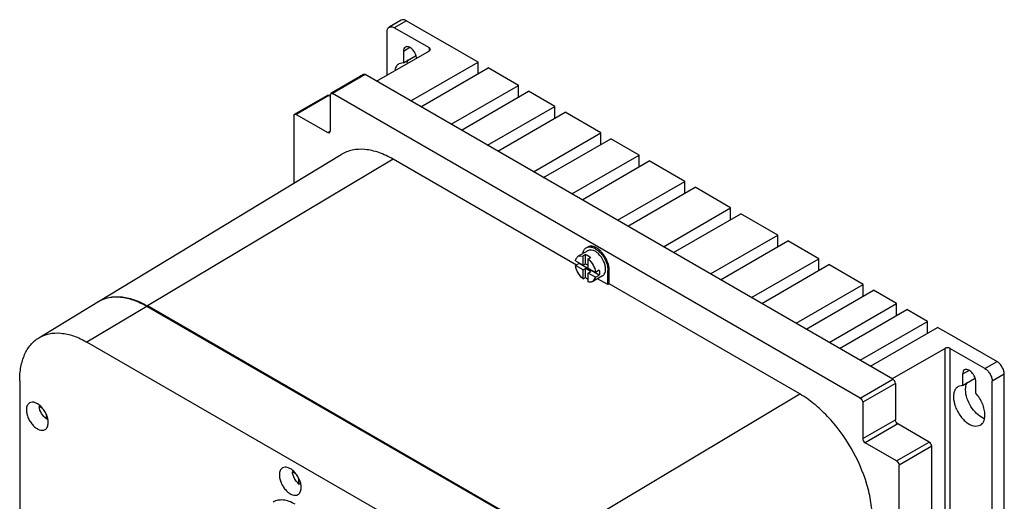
# Model space of a CAD drawing. Header units: millimetres. Extents: x 43 to 330, y 49 to 471.
# Tile 2 of 2: x 43 to 330, y 330 to 471. Entities that reach past the tile are written whole.
import ezdxf

# ---------------------------------------------------------------- set-up
doc = ezdxf.new("R2010")
doc.units = ezdxf.units.MM
doc.header["$LTSCALE"] = 33.844237
doc.layers.get('0').update_dxf_attribs({"linetype": 'CONTINUOUS'})

msp = doc.modelspace()

# ---------------------------------------------------------------- linework, layer by layer
at = {"color": 7}
for p, q in [((154.07, 470.82), (150.53, 468.78)), ((155.57, 470.67), (152.03, 468.63)), ((155.57, 470.67), (167.24, 463.93)), ((149.91, 454.75), (149.91, 467.4)), ((162.29, 462.71), (152.03, 468.63)), ((176.48, 458.6), (167.52, 463.77)), ((146.87, 452.99), (162.29, 461.89)), ((156.6, 462.82), (154.68, 461.71)), ((154.68, 461.71), (154.68, 458.35)), ((154.68, 458.35), (158.22, 460.39)), ((158.22, 460.79), (158.22, 460.39)), ((162.29, 461.89), (162.29, 462.71)), ((162.58, 462.3), (162.29, 462.71)), ((162.29, 461.89), (162.58, 462.3)), ((154.68, 458.35), (153.38, 458.05)), ((156.82, 447.25), (176.48, 458.6)), ((176.48, 455.16), (176.48, 458.6)), ((143.05, 454.96), (133.5, 449.45)), ((143.55, 454.91), (134, 449.4)), ((143.55, 454.91), (143.05, 454.96)), ((297.7, 365.92), (143.55, 454.91)), ((159.79, 445.53), (179.45, 456.88)), ((188.29, 451.78), (179.45, 456.88)), ((168.64, 440.43), (188.29, 451.78)), ((188.29, 448.34), (188.29, 451.78)), ((122.9, 443.33), (132.44, 448.84)), ((132.94, 448.79), (123.4, 443.28)), ((132.94, 448.79), (132.44, 448.84)), ((132.94, 448.79), (133.3, 448.58)), ((133.3, 448.99), (133.5, 449.45)), ((133.3, 448.99), (133.3, 438.38)), ((133.5, 449.45), (134, 449.4)), ((288.15, 360.4), (134, 449.4)), ((171.61, 438.71), (191.27, 450.06)), ((198.95, 445.63), (191.27, 450.06)), ((122.69, 442.87), (122.9, 443.33)), ((122.9, 443.33), (123.4, 443.28)), ((123.4, 443.28), (132.59, 437.97)), ((179.29, 434.28), (198.95, 445.63)), ((182.26, 432.56), (201.92, 443.91)), ((198.95, 442.19), (198.95, 445.63)), ((212.31, 437.91), (201.92, 443.91)), ((122.69, 442.87), (122.69, 423.22)), ((132.59, 437.97), (133.3, 438.38)), ((132.59, 437.97), (133.09, 437.92)), ((133.09, 437.92), (133.3, 438.38)), ((192.65, 426.56), (212.31, 437.91)), ((212.31, 434.48), (212.31, 437.91)), ((195.63, 424.84), (215.29, 436.19)), ((223.55, 431.42), (215.29, 436.19)), ((65.62, 388.63), (136.5, 431.59)), ((151.68, 430.21), (79.91, 387.33)), ((205.26, 399.28), (151.68, 430.21)), ((203.89, 420.08), (223.55, 431.42)), ((206.86, 418.36), (226.52, 429.71)), ((223.55, 427.99), (223.55, 431.42)), ((236.91, 423.71), (226.52, 429.71)), ((217.25, 412.36), (236.91, 423.71)), ((236.91, 420.27), (236.91, 423.71)), ((220.23, 410.64), (239.89, 421.99)), ((250.28, 415.99), (239.89, 421.99)), ((230.62, 404.64), (250.28, 415.99)), ((233.59, 402.93), (253.25, 414.27)), ((250.28, 412.56), (250.28, 415.99)), ((264.03, 408.05), (253.25, 414.27)), ((244.37, 396.7), (264.03, 408.05)), ((247.35, 394.99), (267, 406.33)), ((264.03, 404.62), (264.03, 408.05)), ((276.04, 401.12), (267, 406.33)), ((208.6, 403.48), (205.77, 401.85)), ((204.95, 400.55), (207.16, 399.27)), ((205.77, 401.85), (207.16, 401.95)), ((207.87, 402.36), (207.16, 401.95)), ((207.16, 399.27), (207.16, 401.95)), ((207.87, 399.68), (207.87, 402.36)), ((208.7, 401.05), (209.4, 401.46)), ((208.7, 398.38), (208.7, 401.05)), ((256.38, 389.77), (276.04, 401.12)), ((276.04, 397.68), (276.04, 401.12)), ((206.02, 399.72), (204.96, 399.11)), ((207.16, 397.84), (204.96, 399.11)), ((211.89, 396.33), (206.02, 399.72)), ((207.16, 399.27), (207.87, 399.68)), ((207.16, 397.84), (207.87, 398.24)), ((207.16, 395.22), (207.16, 397.84)), ((207.87, 399.68), (208.7, 399.2)), ((207.87, 395.63), (207.87, 398.24)), ((209.4, 397.36), (207.87, 398.24)), ((208.7, 398.38), (210.84, 397.14)), ((208.7, 396.95), (209.4, 397.36)), ((208.7, 394.36), (208.7, 396.95)), ((210.83, 395.72), (208.7, 396.95)), ((211.9, 397.76), (210.84, 397.14)), ((214.79, 397.86), (214.44, 397.66)), ((214.44, 393.57), (214.44, 397.66)), ((214.79, 393.78), (214.79, 397.86)), ((259.36, 388.05), (279.01, 399.4)), ((289.03, 393.62), (279.01, 399.4)), ((207.16, 395.22), (207.87, 395.63)), ((212.85, 396.12), (210.02, 394.49)), ((210.83, 395.72), (210.02, 394.49)), ((210.83, 395.72), (211.89, 396.33)), ((214.44, 393.57), (211.43, 395.3)), ((214.79, 393.78), (214.44, 393.57)), ((270.47, 361.63), (214.79, 393.78)), ((269.38, 382.27), (289.03, 393.62)), ((272.35, 380.55), (292.01, 391.9)), ((289.03, 390.18), (289.03, 393.62)), ((298.75, 388.01), (292.01, 391.9)), ((48.17, 378.03), (65.42, 388.49)), ((79.7, 387.19), (62.23, 376.76)), ((198.49, 318.61), (79.7, 387.19)), ((198.7, 318.75), (79.91, 387.33)), ((279.09, 376.66), (298.75, 388.01)), ((282.07, 374.94), (301.73, 386.29)), ((298.75, 384.57), (298.75, 388.01)), ((307.78, 382.8), (301.73, 386.29)), ((288.12, 371.45), (307.78, 382.8)), ((307.78, 379.36), (307.78, 382.8)), ((291.09, 369.73), (310.75, 381.08)), ((316.26, 377.9), (310.75, 381.08)), ((316.44, 377.8), (328.1, 371.06)), ((181.03, 308.17), (62.23, 376.76)), ((312.9, 374.94), (297.49, 366.04)), ((312.9, 100.92), (312.9, 374.94)), ((314.31, 374.94), (314.31, 100.92)), ((324.57, 369.02), (314.31, 374.94)), ((324.57, 369.02), (328.1, 371.06)), ((319.94, 368.51), (318.03, 367.41)), ((42.59, 365.42), (42.59, 154.76)), ((288.15, 360.4), (297.7, 365.92)), ((318.03, 367.41), (318.03, 364.05)), ((318.03, 364.05), (321.56, 366.09)), ((321.56, 366.48), (321.56, 366.09)), ((330.22, 367.39), (326.69, 365.34)), ((326.69, 96.23), (326.69, 365.34)), ((330.22, 98.27), (330.22, 367.39)), ((298.41, 364.69), (288.86, 359.18)), ((298.41, 364.69), (298.41, 354.08)), ((318.03, 364.05), (316.72, 363.75)), ((321.92, 361.8), (321.92, 365.16)), ((198.7, 318.75), (270.47, 361.63)), ((48.54, 358.12), (48.24, 357.95)), ((49.14, 357.44), (48.24, 357.95)), ((288.86, 359.18), (288.86, 348.57)), ((50.42, 354.33), (50.42, 355.29)), ((50.42, 354.33), (50.78, 354.54)), ((288.86, 348.57), (298.41, 354.08)), ((299.11, 352.85), (289.57, 347.34)), ((308.3, 347.54), (299.11, 352.85)), ((321.92, 352.19), (323.22, 352.49)), ((298.76, 342.03), (289.57, 347.34)), ((298.76, 342.03), (308.3, 347.54)), ((309.01, 346.32), (299.47, 340.81)), ((309.01, 94.84), (309.01, 346.32)), ((299.47, 89.33), (299.47, 340.81)), ((122.58, 339.06), (122.25, 338.87)), ((123.07, 338.39), (122.25, 338.87)), ((124.18, 335.3), (124.18, 336.82)), ((124.18, 335.3), (124.52, 335.49))]:
    msp.add_line(p, q, dxfattribs=at)
for centre, radius, start, end in [((207.04, 397.98), 7.52, 43.5807, 46.249), ((211.11, 400.6), 5.16, 187.2951, 189.8347), ((206.15, 397.13), 8.73, 22.2197, 24.8954), ((210.67, 398.68), 4.13, 236.3927, 241.5067), ((70.28, 380.46), 9.39, 120.6273, 121.2277), ((70.5, 380.57), 9.42, 122.1234, 122.5959), ((70.5, 380.58), 9.4, 121.2278, 122.1235), ((70.28, 380.47), 9.38, 119.9168, 120.6273), ((66.75, 364.54), 26.31, 60.0003, 60.3684), ((325.99, 358.99), 4.82, 246.43, 249.3398)]:
    msp.add_arc(centre, radius, start, end, dxfattribs=at)
for points, knots in [([(150.53, 468.78), (150.74, 468.89), (151.29, 468.98), (151.79, 468.77), (152.03, 468.63)], [0, 0, 0, 0, 0.449168, 1, 1, 1, 1]), ([(155.57, 470.67), (155.32, 470.81), (154.82, 471.02), (154.27, 470.94), (154.07, 470.82)], [0, 0, 0, 0, 0.550833, 1, 1, 1, 1]), ([(149.91, 467.4), (149.91, 467.69), (149.98, 468.22), (150.33, 468.66), (150.53, 468.78)], [0, 0, 0, 0, 0.550834, 1, 1, 1, 1]), ([(158.56, 459.69), (158.53, 460.17), (158.22, 461.14), (157.51, 462.16), (156.79, 462.76), (156.24, 463.04), (155.71, 463.13), (155.39, 463.04), (155.25, 462.97)], [0, 0, 0, 0, 0.276876, 0.566793, 0.698735, 0.814452, 0.913073, 1, 1, 1, 1]), ([(155.25, 462.97), (155.07, 462.86), (154.75, 462.46), (154.68, 461.97), (154.68, 461.71)], [0, 0, 0, 0, 0.44917, 1, 1, 1, 1]), ([(153.38, 458.05), (153.09, 457.88), (152.55, 457.36), (152.27, 456.68), (152.18, 456.31)], [0, 0, 0, 0, 0.47109, 1, 1, 1, 1]), ([(155.71, 458.35), (155.74, 458.44), (155.83, 458.78), (155.98, 459.1), (156.12, 459.31)], [0, 0, 0, 0, 0.26343, 1, 1, 1, 1]), ([(151.68, 430.21), (150.34, 430.99), (147.69, 432.25), (143.6, 433.21), (139.78, 433.07), (137.49, 432.19), (136.5, 431.59)], [0, 0, 0, 0, 0.290198, 0.549327, 0.782173, 1, 1, 1, 1]), ([(207.11, 402.85), (207.18, 403.17), (207.4, 403.76), (207.85, 404.2), (208.1, 404.35)], [0, 0, 0, 0, 0.531132, 1, 1, 1, 1]), ([(208.1, 404.35), (208.36, 404.5), (209.02, 404.67), (210.09, 404.45), (211.17, 403.86), (211.83, 403.27), (212.15, 402.93)], [0, 0, 0, 0, 0.198545, 0.425833, 0.694156, 1, 1, 1, 1]), ([(212.24, 403.41), (211.93, 403.7), (211.3, 404.21), (210.29, 404.7), (209.3, 404.86), (208.7, 404.69), (208.45, 404.55)], [0, 0, 0, 0, 0.303824, 0.570296, 0.798174, 1, 1, 1, 1]), ([(211.67, 402.55), (211.42, 402.79), (210.91, 403.2), (210.09, 403.6), (209.29, 403.73), (208.8, 403.6), (208.6, 403.48)], [0, 0, 0, 0, 0.303924, 0.570477, 0.798322, 1, 1, 1, 1]), ([(212.15, 402.93), (212.85, 402.2), (213.68, 400.9), (214.31, 399.05), (214.44, 398.1), (214.44, 397.66)], [0, 0, 0, 0, 0.518008, 0.770534, 1, 1, 1, 1]), ([(214.07, 400.8), (213.97, 401.02), (213.54, 401.87), (212.97, 402.65), (212.48, 403.16)], [0, 0, 0, 0, 0.252995, 1, 1, 1, 1]), ([(204.95, 400.55), (204.96, 400.6), (205, 400.78), (205.06, 400.96), (205.11, 401.09)], [0, 0, 0, 0, 0.260143, 1, 1, 1, 1]), ([(205.11, 401.09), (205.14, 401.13), (205.22, 401.31), (205.34, 401.48), (205.44, 401.59)], [0, 0, 0, 0, 0.260892, 1, 1, 1, 1]), ([(207.87, 402.36), (208, 402.33), (208.56, 402.12), (209.06, 401.77), (209.4, 401.46)], [0, 0, 0, 0, 0.226622, 1, 1, 1, 1]), ([(208.7, 401.05), (209.26, 400.54), (210.19, 399.32), (210.73, 397.88), (210.84, 397.14)], [0, 0, 0, 0, 0.503338, 1, 1, 1, 1]), ([(213.73, 398.06), (213.73, 398.45), (213.61, 399.27), (213.05, 400.85), (212.29, 401.95), (211.67, 402.55)], [0, 0, 0, 0, 0.230532, 0.484746, 1, 1, 1, 1]), ([(214.79, 397.86), (214.79, 398.06), (214.73, 398.94), (214.49, 399.81), (214.24, 400.43)], [0, 0, 0, 0, 0.231625, 1, 1, 1, 1]), ([(207.16, 395.22), (206.59, 395.72), (205.65, 396.93), (205.09, 398.37), (204.96, 399.11)], [0, 0, 0, 0, 0.501254, 1, 1, 1, 1]), ([(211.96, 397.04), (211.96, 396.98), (211.96, 396.74), (211.93, 396.51), (211.89, 396.33)], [0, 0, 0, 0, 0.261334, 1, 1, 1, 1]), ([(211.9, 397.76), (211.91, 397.7), (211.95, 397.46), (211.96, 397.22), (211.96, 397.04)], [0, 0, 0, 0, 0.258213, 1, 1, 1, 1]), ([(212.85, 396.12), (212.99, 396.2), (213.25, 396.42), (213.53, 396.88), (213.7, 397.44), (213.73, 397.85), (213.73, 398.06)], [0, 0, 0, 0, 0.217724, 0.450873, 0.710468, 1, 1, 1, 1]), ([(208.38, 395.24), (208.34, 395.27), (208.16, 395.39), (207.99, 395.53), (207.87, 395.63)], [0, 0, 0, 0, 0.243463, 1, 1, 1, 1]), ([(209.49, 394.3), (209.42, 394.3), (209.16, 394.27), (208.89, 394.31), (208.7, 394.36)], [0, 0, 0, 0, 0.237095, 1, 1, 1, 1]), ([(210.02, 394.49), (209.9, 394.42), (209.72, 394.35), (209.53, 394.31), (209.49, 394.3)], [0, 0, 0, 0, 0.743951, 1, 1, 1, 1]), ([(79.7, 387.19), (78.46, 387.91), (76, 389.08), (72.22, 389.99), (68.67, 389.9), (66.53, 389.13), (65.6, 388.6)], [0, 0, 0, 0, 0.289772, 0.549028, 0.78223, 1, 1, 1, 1]), ([(65.62, 388.63), (66.54, 389.19), (68.67, 390.01), (72.24, 390.15), (76.04, 389.28), (78.52, 388.12), (79.76, 387.41)], [0, 0, 0, 0, 0.218233, 0.451251, 0.710214, 1, 1, 1, 1]), ([(42.59, 365.42), (42.59, 366.8), (42.8, 369.44), (43.85, 373.07), (45.61, 376.04), (47.28, 377.49), (48.17, 378.03)], [0, 0, 0, 0, 0.289383, 0.548739, 0.782249, 1, 1, 1, 1]), ([(48.17, 378.03), (49.09, 378.59), (51.21, 379.4), (54.75, 379.53), (58.53, 378.64), (60.99, 377.47), (62.23, 376.76)], [0, 0, 0, 0, 0.217827, 0.450673, 0.709802, 1, 1, 1, 1]), ([(314.31, 374.94), (314.11, 375.06), (313.61, 375.16), (313.11, 375.06), (312.9, 374.94)], [0, 0, 0, 0, 0.500001, 1, 1, 1, 1]), ([(330.22, 367.39), (330.22, 367.73), (330.09, 368.47), (329.64, 369.5), (328.97, 370.41), (328.4, 370.89), (328.1, 371.06)], [0, 0, 0, 0, 0.237254, 0.500001, 0.762748, 1, 1, 1, 1]), ([(318.6, 368.66), (318.41, 368.56), (318.09, 368.16), (318.03, 367.67), (318.03, 367.41)], [0, 0, 0, 0, 0.44917, 1, 1, 1, 1]), ([(321.92, 365.16), (321.92, 365.65), (321.65, 366.67), (320.95, 367.75), (320.2, 368.41), (319.63, 368.72), (319.08, 368.83), (318.73, 368.74), (318.6, 368.66)], [0, 0, 0, 0, 0.269904, 0.561308, 0.69545, 0.813135, 0.912853, 1, 1, 1, 1]), ([(324.57, 369.02), (324.87, 368.84), (325.44, 368.37), (326.1, 367.46), (326.56, 366.43), (326.69, 365.69), (326.69, 365.34)], [0, 0, 0, 0, 0.237252, 0.499999, 0.762746, 1, 1, 1, 1]), ([(298.41, 364.69), (298.41, 364.93), (298.24, 365.41), (297.91, 365.79), (297.7, 365.92)], [0, 0, 0, 0, 0.500001, 1, 1, 1, 1]), ([(316.72, 363.75), (316.51, 363.62), (316.11, 363.29), (315.68, 362.59), (315.43, 361.73), (315.38, 361.1), (315.38, 360.77)], [0, 0, 0, 0, 0.217751, 0.450869, 0.71034, 1, 1, 1, 1]), ([(318.91, 362.81), (318.91, 363.02), (318.95, 363.78), (319.16, 364.55), (319.46, 365.01)], [0, 0, 0, 0, 0.27754, 1, 1, 1, 1]), ([(324.07, 354.57), (323.36, 354.88), (321.98, 355.88), (320.37, 357.9), (319.24, 360.28), (318.91, 362), (318.91, 362.81)], [0, 0, 0, 0, 0.229266, 0.491739, 0.758765, 1, 1, 1, 1]), ([(291.69, 324.89), (291.69, 326.56), (291.38, 330.05), (289.71, 337.22), (285.84, 346), (280.17, 353.75), (274.8, 358.78), (271.93, 360.79), (270.47, 361.63)], [0, 0, 0, 0, 0.114257, 0.23754, 0.500001, 0.762462, 0.885743, 1, 1, 1, 1]), ([(288.15, 360.4), (288.36, 360.28), (288.69, 359.9), (288.86, 359.42), (288.86, 359.18)], [0, 0, 0, 0, 0.499999, 1, 1, 1, 1]), ([(315.38, 360.77), (315.38, 359.79), (315.84, 357.74), (317.1, 355.46), (318.49, 353.89), (319.88, 352.76), (321.12, 352.22), (321.92, 352.19)], [0, 0, 0, 0, 0.254028, 0.533213, 0.668528, 0.793676, 1, 1, 1, 1]), ([(324.57, 355.46), (324.57, 356), (324.42, 357.12), (323.7, 359.34), (322.72, 360.9), (321.92, 361.8)], [0, 0, 0, 0, 0.229012, 0.480598, 1, 1, 1, 1]), ([(45.49, 358.99), (45.34, 358.91), (45.06, 358.67), (44.76, 358.19), (44.59, 357.59), (44.55, 357.16), (44.55, 356.93)], [0, 0, 0, 0, 0.217724, 0.450873, 0.710468, 1, 1, 1, 1]), ([(44.55, 356.93), (44.55, 356.55), (44.66, 355.74), (45.06, 354.55), (45.68, 353.41), (46.47, 352.4), (47.36, 351.61), (48.29, 351.11), (49.2, 350.92), (49.76, 351.07), (49.99, 351.2)], [0, 0, 0, 0, 0.128825, 0.270598, 0.417898, 0.562393, 0.696206, 0.813598, 0.913066, 1, 1, 1, 1]), ([(50.92, 353.26), (50.92, 353.64), (50.81, 354.45), (50.41, 355.64), (49.79, 356.78), (49, 357.79), (48.11, 358.58), (47.18, 359.09), (46.28, 359.27), (45.71, 359.12), (45.49, 358.99)], [0, 0, 0, 0, 0.128825, 0.270598, 0.417898, 0.562393, 0.696206, 0.813598, 0.913066, 1, 1, 1, 1]), ([(50.42, 354.33), (49.84, 354.74), (48.88, 355.87), (48.34, 357.24), (48.24, 357.95)], [0, 0, 0, 0, 0.496483, 1, 1, 1, 1]), ([(299.11, 352.85), (298.9, 352.97), (298.57, 353.36), (298.41, 353.83), (298.41, 354.08)], [0, 0, 0, 0, 0.499999, 1, 1, 1, 1]), ([(323.22, 352.49), (323.44, 352.61), (323.84, 352.95), (324.26, 353.65), (324.52, 354.51), (324.57, 355.14), (324.57, 355.46)], [0, 0, 0, 0, 0.217751, 0.450869, 0.71034, 1, 1, 1, 1]), ([(49.99, 351.2), (50.13, 351.28), (50.41, 351.52), (50.71, 352), (50.88, 352.6), (50.92, 353.03), (50.92, 353.26)], [0, 0, 0, 0, 0.217724, 0.450873, 0.710468, 1, 1, 1, 1]), ([(288.86, 348.57), (288.86, 348.32), (289.02, 347.84), (289.36, 347.46), (289.57, 347.34)], [0, 0, 0, 0, 0.500001, 1, 1, 1, 1]), ([(309.01, 346.32), (309.01, 346.56), (308.85, 347.04), (308.51, 347.42), (308.3, 347.54)], [0, 0, 0, 0, 0.500001, 1, 1, 1, 1]), ([(119.38, 340.01), (119.23, 339.92), (118.95, 339.69), (118.66, 339.21), (118.48, 338.61), (118.45, 338.18), (118.45, 337.95)], [0, 0, 0, 0, 0.217724, 0.450873, 0.710468, 1, 1, 1, 1]), ([(124.81, 334.28), (124.81, 334.66), (124.7, 335.47), (124.3, 336.66), (123.68, 337.8), (122.9, 338.81), (122.01, 339.6), (121.08, 340.1), (120.17, 340.29), (119.6, 340.14), (119.38, 340.01)], [0, 0, 0, 0, 0.128825, 0.270598, 0.417898, 0.562393, 0.696206, 0.813598, 0.913066, 1, 1, 1, 1]), ([(298.76, 342.03), (298.97, 341.91), (299.3, 341.53), (299.47, 341.05), (299.47, 340.81)], [0, 0, 0, 0, 0.499999, 1, 1, 1, 1]), ([(118.45, 337.95), (118.45, 337.57), (118.55, 336.76), (118.96, 335.57), (119.57, 334.43), (120.36, 333.42), (121.25, 332.63), (122.18, 332.12), (123.09, 331.94), (123.65, 332.09), (123.88, 332.22)], [0, 0, 0, 0, 0.128825, 0.270598, 0.417898, 0.562393, 0.696206, 0.813598, 0.913066, 1, 1, 1, 1]), ([(124.18, 335.3), (123.65, 335.74), (122.78, 336.85), (122.31, 338.19), (122.25, 338.87)], [0, 0, 0, 0, 0.504762, 1, 1, 1, 1]), ([(123.88, 332.22), (124.03, 332.3), (124.3, 332.54), (124.6, 333.02), (124.78, 333.61), (124.81, 334.05), (124.81, 334.28)], [0, 0, 0, 0, 0.217724, 0.450873, 0.710468, 1, 1, 1, 1]), ([(123.04, 329.4), (122.48, 329.72), (121.36, 330.26), (119.65, 330.67), (118.04, 330.63), (117.07, 330.28), (116.65, 330.03)], [0, 0, 0, 0, 0.289775, 0.549069, 0.782225, 1, 1, 1, 1])]:
    msp.add_open_spline(points, degree=3, knots=knots, dxfattribs=at)
for points in [[(167.24, 463.93), (167.32, 463.89), (167.41, 463.84), (167.48, 463.78)], [(205.44, 401.59), (205.54, 401.69), (205.65, 401.78), (205.77, 401.85)], [(316.25, 377.9), (316.32, 377.86), (316.38, 377.83), (316.44, 377.8)]]:
    msp.add_open_spline(points, degree=3, dxfattribs=at)

doc.saveas('drawing.dxf')
